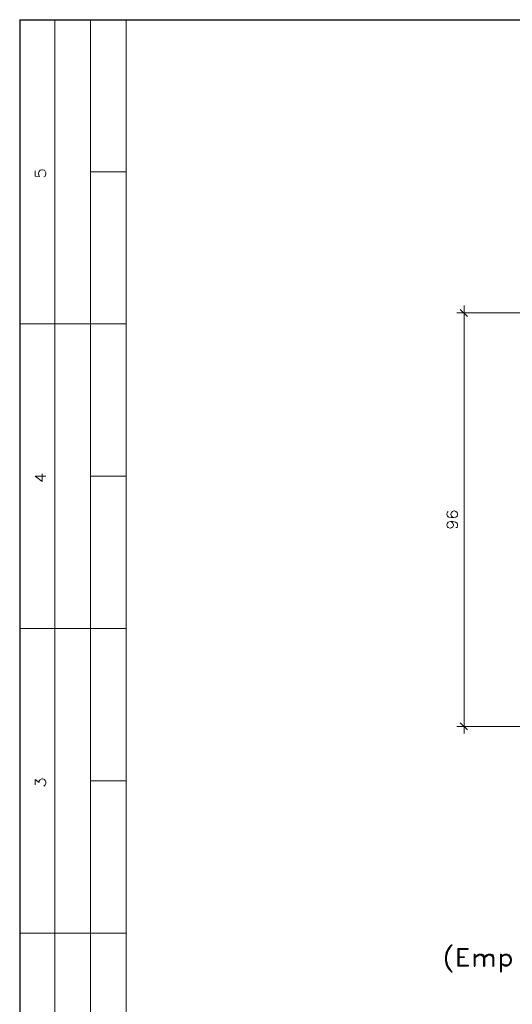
# Model space of a CAD drawing. Header units: millimetres. Extents: x 8 to 202, y 3 to 294.
# Tile 8 of 10: x 8 to 81, y 149 to 294. Entities that reach past the tile are written whole.
import ezdxf

# ---------------------------------------------------------------- set-up
doc = ezdxf.new("R2010")
doc.units = ezdxf.units.MM
doc.layers.add('DGE_CONTORNOS', color=7, linetype='Continuous', lineweight=0)

msp = doc.modelspace()

# ---------------------------------------------------------------- linework, layer by layer
at = {"layer": 'DGE_CONTORNOS', "lineweight": 25}
for points in [[(7.874, 293.9063), (201.9723, 293.9063)], [(7.874, 293.9063), (7.874, 3.2456)], [(71.628, 157.339), (71.374, 157.085), (71.12, 156.704), (70.866, 156.2384), (70.739, 155.6034), (70.739, 155.0954), (70.866, 154.4604), (71.12, 153.9524), (71.374, 153.6137), (71.628, 153.3597), (71.755, 153.3597)], [(71.628, 157.339), (71.755, 157.339), (71.501, 157.085), (71.247, 156.704), (70.993, 156.2384), (70.866, 155.6034), (70.866, 155.0954), (70.993, 154.4604), (71.247, 153.9524), (71.501, 153.6137), (71.755, 153.3597)], [(72.6017, 156.831), (72.6017, 154.2064)], [(72.6017, 156.831), (74.1257, 156.831)], [(72.7287, 156.704), (74.1257, 156.704), (74.1257, 156.831)], [(72.7287, 156.704), (72.7287, 154.3334)], [(72.7287, 155.6034), (73.4907, 155.6034), (73.4907, 155.4764), (72.7287, 155.4764)], [(74.9723, 155.9844), (74.9723, 154.2064), (75.0993, 154.2064)], [(74.9723, 155.9844), (75.0993, 155.9844), (75.0993, 154.2064)], [(75.0993, 155.4764), (75.4803, 155.8574), (75.7343, 155.9844), (76.1153, 155.9844), (76.3693, 155.8574), (76.4963, 155.4764), (76.4963, 154.2064)], [(75.0993, 155.4764), (75.4803, 155.7304), (75.7343, 155.8574), (75.9883, 155.8574), (76.2423, 155.7304), (76.3693, 155.4764), (76.3693, 154.2064), (76.4963, 154.2064)], [(76.4963, 155.4764), (76.8773, 155.8574), (77.089, 155.9844), (77.47, 155.9844), (77.724, 155.8574), (77.851, 155.4764), (77.851, 154.2064)], [(76.4963, 155.4764), (76.8773, 155.7304), (77.089, 155.8574), (77.343, 155.8574), (77.597, 155.7304), (77.724, 155.4764), (77.724, 154.2064), (77.851, 154.2064)], [(78.867, 155.9844), (78.867, 153.3597), (78.994, 153.3597)], [(78.867, 155.9844), (78.994, 155.9844), (78.994, 153.3597)], [(78.994, 155.6034), (79.248, 155.8574), (79.502, 155.9844), (79.8407, 155.9844), (80.0947, 155.8574), (80.3487, 155.6034), (80.4757, 155.2224), (80.4757, 154.9684), (80.3487, 154.5874), (80.0947, 154.3334), (79.8407, 154.2064), (79.502, 154.2064), (79.248, 154.3334), (78.994, 154.5874)], [(78.994, 155.6034), (79.502, 155.8574), (79.8407, 155.8574), (80.0947, 155.7304), (80.2217, 155.6034), (80.3487, 155.2224), (80.3487, 154.9684), (80.2217, 154.5874), (80.0947, 154.4604), (79.8407, 154.3334), (79.502, 154.3334), (78.994, 154.5874)], [(72.7287, 154.3334), (74.1257, 154.3334), (74.1257, 154.2064), (72.6017, 154.2064)]]:
    msp.add_lwpolyline(points, dxfattribs=at)
at = {"layer": 'DGE_CONTORNOS', "lineweight": 5}
for points in [[(13.081, 293.9063), (13.081, 24.2006)], [(18.3303, 293.9063), (18.3303, 22.6343)], [(23.5797, 293.9063), (23.5797, 22.6343)], [(23.5797, 271.4697), (18.3303, 271.4697)], [(73.4907, 251.7), (73.4907, 188.5387)], [(113.4957, 250.6417), (72.4323, 250.6417)], [(73.9987, 250.0913), (72.9403, 251.1497)], [(7.874, 248.9907), (23.5797, 248.9907)], [(23.5797, 226.5117), (18.3303, 226.5117)], [(71.1623, 221.3047), (71.0353, 221.22), (70.9507, 221.0083), (70.9507, 220.8813), (71.0353, 220.6274), (71.247, 220.5004), (71.628, 220.4157), (72.009, 220.4157), (72.3053, 220.5004), (72.4747, 220.6274), (72.517, 220.8813), (72.517, 220.9237), (72.4747, 221.1777), (72.3053, 221.3047), (72.0937, 221.3894), (72.009, 221.3894), (71.7973, 221.3047), (71.628, 221.1777), (71.5433, 220.9237), (71.5433, 220.8813), (71.628, 220.6274), (71.7973, 220.5004), (72.009, 220.4157)], [(71.501, 219.823), (71.7127, 219.7384), (71.8397, 219.6114), (71.9243, 219.3573), (71.9243, 219.2727), (71.8397, 219.061), (71.7127, 218.934), (71.501, 218.8493), (71.4163, 218.8493), (71.1623, 218.934), (71.0353, 219.061), (70.9507, 219.2727), (70.9507, 219.3573), (71.0353, 219.6114), (71.1623, 219.7384), (71.501, 219.823), (71.8397, 219.823), (72.2207, 219.7384), (72.4747, 219.6114), (72.517, 219.3573), (72.517, 219.2304), (72.4747, 218.9764), (72.3053, 218.934)], [(7.874, 204.0327), (23.5797, 204.0327)], [(82.8463, 189.597), (72.4323, 189.597)], [(72.9403, 190.105), (73.9987, 189.089)], [(23.5797, 181.5537), (18.3303, 181.5537)], [(7.874, 159.0747), (23.5797, 159.0747)]]:
    msp.add_lwpolyline(points, dxfattribs=at)
at = {"layer": 'DGE_CONTORNOS', "lineweight": 13}
for points in [[(10.16, 271.5967), (10.16, 270.8347), (10.8373, 270.75), (10.7527, 270.8347), (10.668, 271.0887), (10.668, 271.3003), (10.7527, 271.512), (10.8797, 271.6813), (11.1337, 271.766), (11.2607, 271.766), (11.5147, 271.6813), (11.6417, 271.512), (11.7263, 271.3003), (11.7263, 271.0887), (11.6417, 270.8347), (11.557, 270.75), (11.43, 270.7077)], [(10.16, 226.5117), (11.2183, 225.7497), (11.2183, 226.8504)], [(10.16, 226.5117), (11.7263, 226.5117)], [(10.16, 180.961), (10.16, 181.7653), (10.7527, 181.2997), (10.7527, 181.5537), (10.8373, 181.6807), (10.8797, 181.7653), (11.1337, 181.85), (11.2607, 181.85), (11.5147, 181.7653), (11.6417, 181.596), (11.7263, 181.3844), (11.7263, 181.1727), (11.6417, 180.961), (11.557, 180.8764), (11.43, 180.7917)]]:
    msp.add_lwpolyline(points, dxfattribs=at)

doc.saveas('drawing.dxf')
